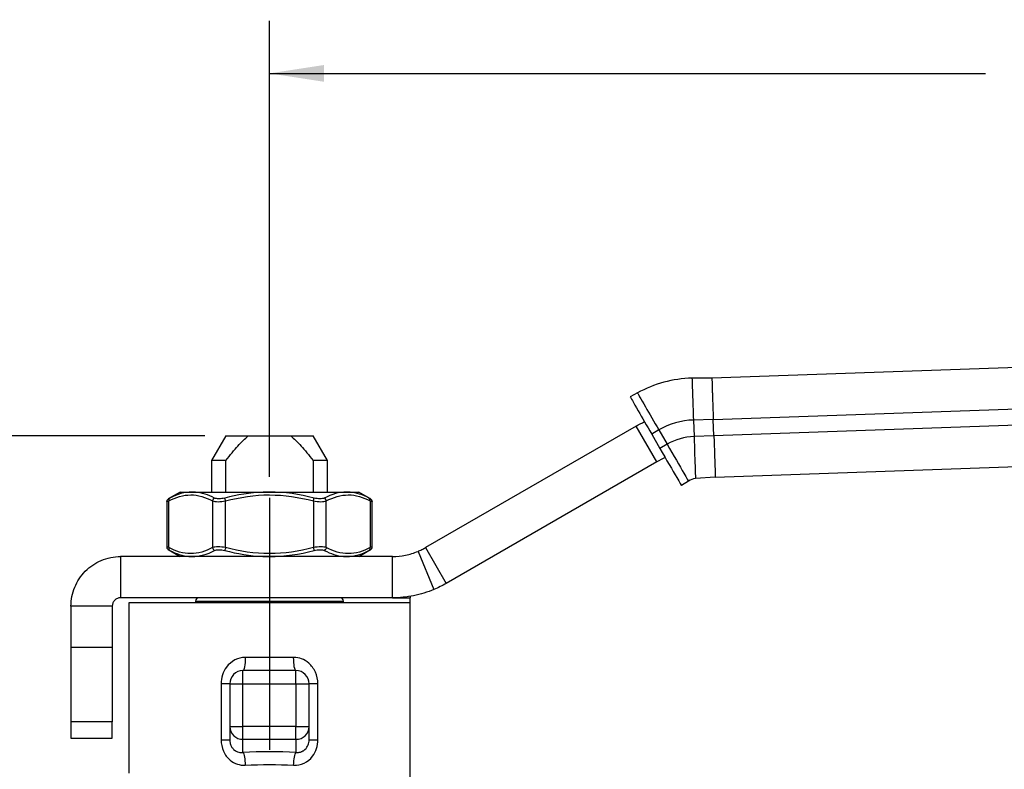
# Model space of a CAD drawing. Header units: inches. Extents: x 0.2 to 10.8, y 0.2 to 8.2.
# Tile 4 of 12: x 1.6 to 4, y 3.3 to 5.1. Entities that reach past the tile are written whole.
import ezdxf

# ---------------------------------------------------------------- set-up
doc = ezdxf.new("R2010")
doc.units = ezdxf.units.IN
doc.header["$MEASUREMENT"] = 0
doc.linetypes.add('SLD-Center', pattern=[0.75, 0.6, -0.05, 0.05, -0.05])
doc.linetypes.add('SLD-Solid', pattern=[0])
doc.layers.add('CENTER', color=40, linetype='SLD-Center')
doc.layers.add('DIMENSIONS', color=140, linetype='SLD-Solid', lineweight=25)
doc.styles.add('SLDTEXTSTYLE0', font='TXT', dxfattribs={"width": 0.7})
doc.dimstyles.new('SLDDIMSTYLE0', dxfattribs={"dimtxt": 0.084961, "dimasz": 0.13, "dimexe": 0, "dimexo": 0.0625, "dimgap": 0.02124, "dimtad": 0, "dimtih": 1, "dimtoh": 1, "dimrnd": 1e-09, "dimzin": 12, "dimdsep": 46, "dimtxsty": 'SLDTEXTSTYLE0', "dimsah": 1, "dimcen": 0.09, "dimadec": 0, "dimazin": 3, "dimtfac": 1, "dimtofl": 0, "dimtmove": 0, "dimatfit": 3, "dimfxl": 0, "dimfrac": 2, "dimtolj": 1, "dimtzin": 12, "dimarcsym": 0})

# ---------------------------------------------------------------- blocks, each defined once
blk = doc.blocks.new('_D')
at = {"layer": 'DIMENSIONS'}
for p, q in [((2.2224, 4.0102), (2.2224, 5.0959)), ((6.113, 4.2566), (6.113, 5.0959)), ((2.2224, 4.9709), (3.9264, 4.9709)), ((4.0415, 4.9709), (4.013, 4.9709)), ((4.013, 4.9709), (4.013, 4.8358)), ((4.294, 4.9709), (4.3225, 4.9709)), ((4.3225, 4.9709), (4.3225, 4.8358)), ((6.113, 4.9709), (4.4091, 4.9709)), ((4.013, 4.8358), (4.0415, 4.8358)), ((4.3225, 4.8358), (4.294, 4.8358))]:
    blk.add_line(p, q, dxfattribs=at)
for points in [[(2.2224, 4.9709), (2.3524, 4.9509), (2.3524, 4.9909)], [(6.113, 4.9709), (5.983, 4.9909), (5.983, 4.9509)]]:
    blk.add_solid(points, dxfattribs=at)
at = {"layer": 'DIMENSIONS', "char_height": 0.08333, "attachment_point": 1, "style": 'SLDTEXTSTYLE0'}
for s, insert in [('3.89', (4.0415, 5.0973)), ('98.8', (4.0415, 4.9433))]:
    blk.add_mtext(s, dxfattribs=dict(at, insert=insert))
blk = doc.blocks.new('_D_3')
at = {"layer": 'DIMENSIONS'}
for p, q in [((2.0687, 4.1078), (0.5423, 4.1078)), ((0.6673, 4.1078), (0.6673, 3.2195)), ((0.5411, 3.0655), (0.5125, 3.0655)), ((0.5125, 3.0655), (0.5125, 2.9304)), ((0.7935, 3.0655), (0.8221, 3.0655)), ((0.8221, 3.0655), (0.8221, 2.9304)), ((0.5125, 2.9304), (0.5411, 2.9304)), ((0.8221, 2.9304), (0.7935, 2.9304)), ((0.6673, 2.0231), (0.6673, 2.9114)), ((1.031, 2.0231), (0.5423, 2.0231)), ((1.5779, 2.0231), (1.091, 2.0231))]:
    blk.add_line(p, q, dxfattribs=at)
for points in [[(0.6673, 4.1078), (0.6473, 3.9778), (0.6873, 3.9778)], [(0.6673, 2.0231), (0.6873, 2.1531), (0.6473, 2.1531)]]:
    blk.add_solid(points, dxfattribs=at)
at = {"layer": 'DIMENSIONS', "char_height": 0.08333, "attachment_point": 1, "style": 'SLDTEXTSTYLE0'}
for s, insert in [('2.08', (0.5411, 3.1919)), ('53.0', (0.5411, 3.0379))]:
    blk.add_mtext(s, dxfattribs=dict(at, insert=insert))

msp = doc.modelspace()

# ---------------------------------------------------------------- linework, layer by layer
for p, q in [((5.1009, 4.3092), (3.2753, 4.2454)), ((3.2753, 4.2454), (3.228, 4.245)), ((3.0983, 4.2098), (3.081, 4.2004)), ((3.2787, 4.147), (5.1078, 4.2109)), ((5.1091, 4.1716), (3.2801, 4.1077)), ((3.0953, 4.131), (2.5939, 3.8415)), ((3.1445, 4.0457), (3.0953, 4.131)), ((3.2787, 4.147), (3.2315, 4.1454)), ((3.2315, 4.1454), (3.2329, 4.106)), ((3.2801, 4.1077), (3.2787, 4.147)), ((2.1187, 4.1078), (2.0846, 4.0487)), ((2.1187, 4.1078), (2.1719, 4.1078)), ((2.1719, 4.1078), (2.273, 4.1078)), ((2.273, 4.1078), (2.3261, 4.1078)), ((2.3602, 4.0487), (2.3261, 4.1078)), ((3.1491, 4.1218), (3.1321, 4.1119)), ((3.1321, 4.1119), (3.1517, 4.0778)), ((3.1491, 4.1218), (3.1688, 4.0877)), ((3.2801, 4.1077), (3.2329, 4.106)), ((3.1688, 4.0877), (3.1517, 4.0778)), ((3.2835, 4.0093), (5.1091, 4.0731)), ((2.0846, 4.0487), (2.0846, 3.9739)), ((2.1186, 4.0487), (2.0846, 4.0487)), ((2.1186, 3.9739), (2.1186, 4.0487)), ((2.3263, 4.0487), (2.3263, 3.9739)), ((2.3602, 4.0487), (2.3263, 4.0487)), ((2.3602, 3.9739), (2.3602, 4.0487)), ((3.1445, 4.0457), (2.6431, 3.7563)), ((3.2835, 4.0093), (3.2364, 4.0064)), ((3.2196, 3.9996), (3.2028, 3.9893)), ((2.0098, 3.9739), (1.9816, 3.9577)), ((2.0098, 3.9739), (2.0383, 3.9739)), ((2.0383, 3.9739), (2.2224, 3.9739)), ((2.2224, 3.9739), (2.4065, 3.9739)), ((2.4065, 3.9739), (2.435, 3.9739)), ((2.4632, 3.9577), (2.435, 3.9739)), ((1.9779, 3.9509), (1.9779, 3.8434)), ((1.9826, 3.8415), (1.9826, 3.9528)), ((2.0872, 3.9528), (2.0872, 3.8415)), ((2.1179, 3.8415), (2.1179, 3.9528)), ((2.327, 3.9528), (2.327, 3.8415)), ((2.3577, 3.8415), (2.3577, 3.9528)), ((2.4622, 3.9528), (2.4622, 3.8415)), ((2.467, 3.8434), (2.467, 3.9509)), ((1.8681, 3.8204), (1.8681, 3.722)), ((2.5151, 3.8204), (1.8681, 3.8204)), ((1.9816, 3.8367), (2.0098, 3.8204)), ((2.435, 3.8204), (2.4632, 3.8367)), ((2.5151, 3.722), (2.5151, 3.8204)), ((2.576, 3.8326), (2.614, 3.7418)), ((2.5939, 3.8415), (2.6431, 3.7563)), ((2.5151, 3.722), (1.8681, 3.722)), ((1.8878, 3.7102), (1.8878, 3.3046)), ((2.5571, 3.7102), (1.8878, 3.7102)), ((2.0462, 3.7141), (2.0462, 3.7102)), ((2.0462, 3.7141), (2.3986, 3.7141)), ((2.3986, 3.7102), (2.3986, 3.7141)), ((2.5151, 3.722), (2.5571, 3.722)), ((2.5571, 3.7254), (2.5571, 3.722)), ((2.5571, 3.7102), (2.5571, 3.722)), ((2.5571, 3.2618), (2.5571, 3.7102)), ((1.75, 3.7023), (1.75, 3.604)), ((1.8484, 3.7023), (1.75, 3.7023)), ((1.8484, 3.7023), (1.8484, 3.604)), ((1.8484, 3.604), (1.75, 3.604)), ((1.75, 3.604), (1.75, 3.4268)), ((1.8484, 3.604), (1.8484, 3.4268)), ((2.28, 3.5802), (2.1649, 3.5802)), ((2.2854, 3.5487), (2.1594, 3.5487)), ((2.1594, 3.5172), (2.1594, 3.5487)), ((2.2854, 3.5172), (2.2854, 3.5487)), ((2.1073, 3.5172), (2.1073, 3.3841)), ((2.1279, 3.5172), (2.1279, 3.4154)), ((2.1279, 3.5172), (2.1594, 3.5172)), ((2.1594, 3.4154), (2.1594, 3.5172)), ((2.1594, 3.5172), (2.2854, 3.5172)), ((2.2854, 3.5172), (2.2854, 3.4154)), ((2.2854, 3.5172), (2.3169, 3.5172)), ((2.3169, 3.4154), (2.3169, 3.5172)), ((2.3376, 3.3841), (2.3376, 3.5172)), ((1.8484, 3.4268), (1.75, 3.4268)), ((1.75, 3.4268), (1.75, 3.3874)), ((1.8484, 3.3874), (1.8484, 3.4268)), ((2.1279, 3.4154), (2.1594, 3.4154)), ((2.1279, 3.4154), (2.1279, 3.3841)), ((2.2854, 3.4154), (2.1594, 3.4154)), ((2.1594, 3.385), (2.1594, 3.4154)), ((2.2854, 3.4154), (2.3169, 3.4154)), ((2.2854, 3.385), (2.2854, 3.4154)), ((2.3169, 3.3841), (2.3169, 3.4154)), ((1.75, 3.3874), (1.8484, 3.3874)), ((2.1594, 3.385), (2.2854, 3.385)), ((2.1594, 3.3539), (2.1594, 3.385)), ((2.2854, 3.385), (2.2854, 3.3539))]:
    msp.add_line(p, q)
for centre, radius, start, end in [((2.0541, 3.7141), 0.00787, 90, 180), ((2.3907, 3.7141), 0.00787, 0, 90), ((2.1594, 3.5172), 0.0315, 90, 180), ((2.2854, 3.5172), 0.0315, 0, 90), ((2.1589, 3.416), 0.031, 181.0102, 270.9758), ((2.2859, 3.416), 0.031, 269.0242, 358.9898)]:
    msp.add_arc(centre, radius, start, end)
msp.add_ellipse((2.2224, 3.2572), major_axis=(0.3661, 0), ratio=0.267949, start_param=1.397893, end_param=1.7437)
for points in [[(3.228, 4.245), (3.1829, 4.2441), (3.1379, 4.2319), (3.0983, 4.2098)], [(3.0953, 4.131), (3.1017, 4.1347), (3.1083, 4.1382), (3.115, 4.1415)], [(3.2315, 4.1454), (3.2027, 4.1444), (3.1741, 4.1362), (3.1491, 4.1218)], [(3.2329, 4.106), (3.2104, 4.1053), (3.1882, 4.0989), (3.1688, 4.0877)], [(3.1643, 4.056), (3.1576, 4.0529), (3.151, 4.0495), (3.1445, 4.0457)], [(3.2364, 4.0064), (3.2302, 4.0056), (3.2244, 4.0031), (3.2196, 3.9996)], [(2.0383, 3.9739), (2.0204, 3.9738), (2.0026, 3.9685), (1.9855, 3.9597)], [(2.3287, 3.9597), (2.2942, 3.9685), (2.2583, 3.9738), (2.2224, 3.9739)], [(2.4065, 3.9739), (2.3886, 3.9738), (2.3705, 3.9685), (2.353, 3.9597)], [(2.0872, 3.9528), (2.0902, 3.9516), (2.0993, 3.9503), (2.1118, 3.9516), (2.1179, 3.9528)], [(2.1161, 3.9597), (2.1114, 3.9584), (2.1015, 3.9571), (2.0942, 3.9584), (2.0918, 3.9597)], [(2.327, 3.9528), (2.333, 3.9516), (2.3456, 3.9503), (2.3547, 3.9516), (2.3577, 3.9528)], [(2.353, 3.9597), (2.3506, 3.9584), (2.3434, 3.9571), (2.3335, 3.9584), (2.3287, 3.9597)], [(2.1179, 3.8415), (2.1118, 3.8427), (2.0993, 3.8441), (2.0902, 3.8427), (2.0872, 3.8415)], [(2.3577, 3.8415), (2.3547, 3.8427), (2.3456, 3.8441), (2.333, 3.8427), (2.327, 3.8415)], [(2.0383, 3.8204), (2.0562, 3.8205), (2.0744, 3.8258), (2.0918, 3.8347)], [(2.0918, 3.8347), (2.0942, 3.8359), (2.1014, 3.8372), (2.1114, 3.8359), (2.1161, 3.8347)], [(2.2224, 3.8204), (2.2583, 3.8205), (2.2942, 3.8258), (2.3287, 3.8347)], [(2.3287, 3.8347), (2.3335, 3.8359), (2.3434, 3.8372), (2.3506, 3.8359), (2.353, 3.8347)], [(2.4065, 3.8204), (2.4245, 3.8205), (2.4422, 3.8258), (2.4593, 3.8347)], [(2.1594, 3.3539), (2.1607, 3.3521), (2.1631, 3.3441), (2.1645, 3.3303), (2.1649, 3.3234)], [(2.28, 3.3234), (2.2803, 3.3303), (2.2817, 3.3441), (2.2842, 3.3521), (2.2854, 3.3539)], [(2.1649, 3.3234), (2.2029, 3.3254), (2.242, 3.3254), (2.28, 3.3234)]]:
    msp.add_open_spline(points, degree=3)
for points, knots in [([(3.228, 4.245), (3.228, 4.245), (3.2289, 4.2201), (3.2307, 4.1677), (3.2315, 4.1454)], [0, 0, 0, 0, 0.897598, 1.570796, 1.570796, 1.570796, 1.570796]), ([(3.2753, 4.2454), (3.2753, 4.2454), (3.2755, 4.2424), (3.2759, 4.231), (3.2762, 4.2225), (3.2764, 4.2121)], [0, 0, 0, 0, 0.5, 0.5, 1, 1, 1, 1]), ([(3.081, 4.2004), (3.081, 4.2004), (3.0883, 4.1878), (3.1002, 4.1672), (3.1091, 4.1517), (3.1206, 4.1318), (3.1321, 4.1119)], [-1.570796, -1.570796, -1.570796, -1.570796, -0.673198, -0.673198, -0.673198, 0, 0, 0, 0]), ([(3.0983, 4.2098), (3.0983, 4.2098), (3.1055, 4.1972), (3.1174, 4.1767), (3.1262, 4.1613), (3.1377, 4.1415), (3.1491, 4.1218)], [-1.570796, -1.570796, -1.570796, -1.570796, -0.673198, -0.673198, -0.673198, 0, 0, 0, 0]), ([(3.2764, 4.2121), (3.2765, 4.2105), (3.2766, 4.2074), (3.2768, 4.2024), (3.277, 4.1973), (3.2771, 4.192), (3.2773, 4.1866), (3.2775, 4.1811), (3.2777, 4.1755), (3.2779, 4.1698), (3.2781, 4.1641), (3.2783, 4.1584), (3.2785, 4.1527), (3.2786, 4.1489), (3.2787, 4.147)], [0, 0, 0, 0, 0.0868529, 0.1730649, 0.2586363, 0.3435673, 0.4278584, 0.5115097, 0.5945215, 0.6768942, 0.7586281, 0.8397234, 0.9201806, 1, 1, 1, 1]), ([(2.1186, 4.0487), (2.129, 4.0623), (2.1384, 4.0737), (2.1559, 4.0931), (2.1641, 4.1012), (2.1719, 4.1078)], [0, 0, 0, 0, 0.5, 0.5, 1, 1, 1, 1]), ([(2.273, 4.1078), (2.2808, 4.1012), (2.2889, 4.0931), (2.3065, 4.0737), (2.3159, 4.0623), (2.3263, 4.0487)], [0, 0, 0, 0, 0.5, 0.5, 1, 1, 1, 1]), ([(3.2329, 4.106), (3.2339, 4.0762), (3.2357, 4.0246), (3.2364, 4.0064), (3.2364, 4.0064)], [-1.570796, -1.570796, -1.570796, -1.570796, -0.673198, 0, 0, 0, 0]), ([(3.2801, 4.1077), (3.2806, 4.0959), (3.2811, 4.084), (3.2819, 4.0618), (3.2822, 4.0515), (3.2824, 4.0426)], [0, 0, 0, 0, 0.5, 0.5, 1, 1, 1, 1]), ([(3.1517, 4.0778), (3.167, 4.0513), (3.1822, 4.0251), (3.1917, 4.0086), (3.1988, 3.9962), (3.2028, 3.9893), (3.2028, 3.9893)], [0, 0, 0, 0, 0.897598, 0.897598, 0.897598, 1.570796, 1.570796, 1.570796, 1.570796]), ([(3.1688, 4.0877), (3.184, 4.0613), (3.1991, 4.0352), (3.2085, 4.0188), (3.2157, 4.0065), (3.2196, 3.9996), (3.2196, 3.9996)], [0, 0, 0, 0, 0.897598, 0.897598, 0.897598, 1.570796, 1.570796, 1.570796, 1.570796]), ([(3.2824, 4.0426), (3.2828, 4.0322), (3.2832, 4.0238), (3.2835, 4.0123), (3.2836, 4.0093), (3.2835, 4.0093)], [0, 0, 0, 0, 0.5, 0.5, 1, 1, 1, 1]), ([(1.9826, 3.9528), (1.9997, 3.9617), (2.0173, 3.967), (2.0525, 3.9672), (2.0701, 3.9617), (2.0872, 3.9528)], [0, 0, 0, 0, 0.5, 0.5, 1, 1, 1, 1]), ([(2.0918, 3.9597), (2.0768, 3.9672), (2.0588, 3.9733), (2.0409, 3.9739), (2.0383, 3.9739)], [0, 0, 0, 0, 0.2301883, 0.2684618, 0.2684618, 0.2684618, 0.2684618]), ([(2.2224, 3.9739), (2.2173, 3.9739), (2.1814, 3.9733), (2.1457, 3.9672), (2.1161, 3.9597)], [0.2686528, 0.2686528, 0.2686528, 0.2686528, 0.3069427, 0.5371497, 0.5371497, 0.5371497, 0.5371497]), ([(2.1179, 3.9528), (2.152, 3.9617), (2.1872, 3.9672), (2.2577, 3.967), (2.2929, 3.9617), (2.327, 3.9528)], [0, 0, 0, 0, 0.5, 0.5, 1, 1, 1, 1]), ([(2.3577, 3.9528), (2.3747, 3.9617), (2.3924, 3.967), (2.4276, 3.9672), (2.4452, 3.9617), (2.4622, 3.9528)], [0, 0, 0, 0, 0.5, 0.5, 1, 1, 1, 1]), ([(2.4593, 3.9597), (2.4447, 3.9672), (2.427, 3.9733), (2.4091, 3.9739), (2.4065, 3.9739)], [0, 0, 0, 0, 0.230207, 0.2686696, 0.2686696, 0.2686696, 0.2686696]), ([(1.9818, 3.9578), (1.9812, 3.9574), (1.9801, 3.9566), (1.9789, 3.9549), (1.978, 3.953), (1.9779, 3.9516), (1.9779, 3.9509)], [0, 0, 0, 0, 0.2499788, 0.4999409, 0.7498581, 1, 1, 1, 1]), ([(1.9779, 3.9509), (1.9781, 3.951), (1.9785, 3.9512), (1.9812, 3.9523), (1.9826, 3.9528)], [0, 0, 0, 0, 0.493789, 1, 1, 1, 1]), ([(1.9855, 3.9597), (1.9845, 3.9591), (1.9823, 3.958), (1.982, 3.9579), (1.9818, 3.9578)], [0, 0, 0, 0, 0.499171, 1, 1, 1, 1]), ([(1.9855, 3.9597), (1.9843, 3.9589), (1.9827, 3.9569), (1.9825, 3.954), (1.9826, 3.9528)], [0, 0, 0, 0, 0.571429, 1, 1, 1, 1]), ([(2.0872, 3.9528), (2.0873, 3.954), (2.0883, 3.9569), (2.0905, 3.9589), (2.0918, 3.9597)], [0, 0, 0, 0, 0.428571, 1, 1, 1, 1]), ([(2.1179, 3.9528), (2.1176, 3.954), (2.1168, 3.9569), (2.1163, 3.9589), (2.1161, 3.9597)], [0, 0, 0, 0, 0.428571, 1, 1, 1, 1]), ([(2.327, 3.9528), (2.3273, 3.954), (2.328, 3.9569), (2.3286, 3.9589), (2.3287, 3.9597)], [0, 0, 0, 0, 0.428571, 1, 1, 1, 1]), ([(2.3577, 3.9528), (2.3575, 3.954), (2.3565, 3.9569), (2.3544, 3.9589), (2.353, 3.9597)], [0, 0, 0, 0, 0.428571, 1, 1, 1, 1]), ([(2.4622, 3.9528), (2.4624, 3.954), (2.4621, 3.9569), (2.4605, 3.9589), (2.4593, 3.9597)], [0, 0, 0, 0, 0.428571, 1, 1, 1, 1]), ([(2.463, 3.9578), (2.4629, 3.9579), (2.4625, 3.958), (2.4604, 3.9591), (2.4593, 3.9597)], [0, 0, 0, 0, 0.500829, 1, 1, 1, 1]), ([(2.4622, 3.9528), (2.4636, 3.9523), (2.4663, 3.9512), (2.4668, 3.951), (2.467, 3.9509)], [0, 0, 0, 0, 0.506211, 1, 1, 1, 1]), ([(2.467, 3.9509), (2.4669, 3.9516), (2.4668, 3.953), (2.466, 3.9549), (2.4647, 3.9566), (2.4636, 3.9574), (2.463, 3.9578)], [0, 0, 0, 0, 0.2501419, 0.5000591, 0.7500212, 1, 1, 1, 1]), ([(1.9779, 3.8434), (1.9779, 3.8427), (1.978, 3.8413), (1.9789, 3.8394), (1.9801, 3.8377), (1.9812, 3.837), (1.9818, 3.8366)], [0, 0, 0, 0, 0.2501419, 0.5000591, 0.7500212, 1, 1, 1, 1]), ([(1.9826, 3.8415), (1.9812, 3.842), (1.9785, 3.8431), (1.9781, 3.8433), (1.9779, 3.8434)], [0, 0, 0, 0, 0.506211, 1, 1, 1, 1]), ([(2.467, 3.8434), (2.4668, 3.8433), (2.4663, 3.8431), (2.4636, 3.842), (2.4622, 3.8415)], [0, 0, 0, 0, 0.493789, 1, 1, 1, 1]), ([(2.463, 3.8366), (2.4636, 3.837), (2.4647, 3.8377), (2.466, 3.8394), (2.4668, 3.8413), (2.4669, 3.8427), (2.467, 3.8434)], [0, 0, 0, 0, 0.249979, 0.499941, 0.749858, 1, 1, 1, 1]), ([(1.75, 3.7023), (1.75, 3.7177), (1.753, 3.7329), (1.7647, 3.7614), (1.7733, 3.7743), (1.7949, 3.7962), (1.8077, 3.805), (1.8292, 3.8141), (1.8368, 3.8164), (1.8523, 3.8196), (1.8602, 3.8204), (1.8681, 3.8204)], [0, 0, 0, 0, 0.11735, 0.11735, 0.2346383, 0.2346383, 0.3519265, 0.3519265, 0.412281, 0.412281, 0.4726362, 0.4726362, 0.4726362, 0.4726362]), ([(1.9818, 3.8366), (1.982, 3.8365), (1.9823, 3.8363), (1.9845, 3.8352), (1.9855, 3.8347)], [0, 0, 0, 0, 0.500829, 1, 1, 1, 1]), ([(1.9826, 3.8415), (1.9825, 3.8403), (1.9827, 3.8375), (1.9843, 3.8354), (1.9855, 3.8347)], [0, 0, 0, 0, 0.428571, 1, 1, 1, 1]), ([(2.0872, 3.8415), (2.0701, 3.8327), (2.0525, 3.8273), (2.0173, 3.8271), (1.9997, 3.8327), (1.9826, 3.8415)], [0, 0, 0, 0, 0.5, 0.5, 1, 1, 1, 1]), ([(1.9855, 3.8347), (2.0002, 3.8271), (2.0178, 3.821), (2.0357, 3.8204), (2.0383, 3.8204)], [0, 0, 0, 0, 0.2301883, 0.2686763, 0.2686763, 0.2686763, 0.2686763]), ([(2.0872, 3.8415), (2.0873, 3.8403), (2.0883, 3.8375), (2.0905, 3.8354), (2.0918, 3.8347)], [0, 0, 0, 0, 0.428571, 1, 1, 1, 1]), ([(2.1179, 3.8415), (2.1176, 3.8403), (2.1168, 3.8375), (2.1163, 3.8354), (2.1161, 3.8347)], [0, 0, 0, 0, 0.428571, 1, 1, 1, 1]), ([(2.1161, 3.8347), (2.1457, 3.8271), (2.1814, 3.821), (2.2173, 3.8204), (2.2224, 3.8204)], [0, 0, 0, 0, 0.2302072, 0.2686694, 0.2686694, 0.2686694, 0.2686694]), ([(2.327, 3.8415), (2.2929, 3.8327), (2.2576, 3.8273), (2.1872, 3.8271), (2.152, 3.8327), (2.1179, 3.8415)], [0, 0, 0, 0, 0.5, 0.5, 1, 1, 1, 1]), ([(2.327, 3.8415), (2.3273, 3.8403), (2.328, 3.8375), (2.3286, 3.8354), (2.3287, 3.8347)], [0, 0, 0, 0, 0.428571, 1, 1, 1, 1]), ([(2.3577, 3.8415), (2.3575, 3.8403), (2.3565, 3.8375), (2.3544, 3.8354), (2.353, 3.8347)], [0, 0, 0, 0, 0.428571, 1, 1, 1, 1]), ([(2.353, 3.8347), (2.368, 3.8271), (2.386, 3.821), (2.404, 3.8204), (2.4065, 3.8204)], [0, 0, 0, 0, 0.2302072, 0.2684972, 0.2684972, 0.2684972, 0.2684972]), ([(2.4622, 3.8415), (2.4452, 3.8327), (2.4276, 3.8273), (2.3923, 3.8271), (2.3747, 3.8327), (2.3577, 3.8415)], [0, 0, 0, 0, 0.5, 0.5, 1, 1, 1, 1]), ([(2.4593, 3.8347), (2.4605, 3.8354), (2.4621, 3.8375), (2.4624, 3.8403), (2.4622, 3.8415)], [0, 0, 0, 0, 0.571429, 1, 1, 1, 1]), ([(2.4593, 3.8347), (2.4604, 3.8352), (2.4625, 3.8363), (2.4629, 3.8365), (2.463, 3.8366)], [0, 0, 0, 0, 0.499171, 1, 1, 1, 1]), ([(2.5151, 3.8204), (2.5256, 3.8204), (2.536, 3.8214), (2.5564, 3.8255), (2.5664, 3.8286), (2.576, 3.8326)], [0, 0, 0, 0, 0.0796034, 0.0796034, 0.1592069, 0.1592069, 0.1592069, 0.1592069]), ([(2.576, 3.8326), (2.5791, 3.8339), (2.5821, 3.8353), (2.5881, 3.8383), (2.591, 3.8398), (2.5939, 3.8415)], [0, 0, 0, 0, 0.02540212, 0.02540212, 0.05080423, 0.05080423, 0.05080423, 0.05080423]), ([(2.6431, 3.7563), (2.6384, 3.7535), (2.6336, 3.751), (2.6239, 3.7462), (2.619, 3.7439), (2.614, 3.7418)], [0, 0, 0, 0, 0.04124237, 0.04124237, 0.08248473, 0.08248473, 0.08248473, 0.08248473]), ([(2.614, 3.7418), (2.5984, 3.7353), (2.5822, 3.7303), (2.549, 3.7236), (2.5321, 3.722), (2.5151, 3.722)], [0, 0, 0, 0, 0.129171, 0.129171, 0.258342, 0.258342, 0.258342, 0.258342]), ([(1.8681, 3.722), (1.8655, 3.722), (1.8629, 3.7215), (1.8581, 3.7194), (1.8559, 3.718), (1.8523, 3.7143), (1.8508, 3.7121), (1.8489, 3.7073), (1.8484, 3.7048), (1.8484, 3.7023)], [0, 0, 0, 0, 0.02011163, 0.02011163, 0.04021313, 0.04021313, 0.0603146, 0.0603146, 0.07992761, 0.07992761, 0.07992761, 0.07992761]), ([(2.1649, 3.5802), (2.1477, 3.5802), (2.1184, 3.5649), (2.1073, 3.5315), (2.1073, 3.5172)], [0, 0, 0, 0, 0.1452773, 0.2542352, 0.2542352, 0.2542352, 0.2542352]), ([(2.1649, 3.5802), (2.1649, 3.572), (2.1643, 3.5638), (2.1623, 3.5521), (2.1609, 3.5487), (2.1594, 3.5487)], [0, 0, 0, 0, 0.5, 0.5, 1, 1, 1, 1]), ([(2.2854, 3.5487), (2.284, 3.5487), (2.2826, 3.5521), (2.2806, 3.5638), (2.28, 3.572), (2.28, 3.5802)], [0, 0, 0, 0, 0.5, 0.5, 1, 1, 1, 1]), ([(2.3376, 3.5172), (2.3376, 3.5268), (2.3335, 3.5458), (2.3142, 3.5721), (2.2929, 3.5802), (2.28, 3.5802)], [0, 0, 0, 0, 0.0726186, 0.1452372, 0.2541652, 0.2541652, 0.2541652, 0.2541652]), ([(2.1279, 3.5172), (2.1279, 3.5172), (2.1259, 3.5172), (2.1186, 3.5172), (2.1133, 3.5172), (2.1073, 3.5172)], [0, 0, 0, 0, 0.5, 0.5, 1, 1, 1, 1]), ([(2.3376, 3.5172), (2.3316, 3.5172), (2.3263, 3.5172), (2.3189, 3.5172), (2.3169, 3.5172), (2.3169, 3.5172)], [0, 0, 0, 0, 0.5, 0.5, 1, 1, 1, 1]), ([(2.1073, 3.3841), (2.1073, 3.3747), (2.111, 3.3556), (2.1305, 3.3297), (2.1521, 3.3228), (2.1649, 3.3234)], [0, 0, 0, 0, 0.0720895, 0.144179, 0.2523133, 0.2523133, 0.2523133, 0.2523133]), ([(2.1073, 3.3841), (2.1133, 3.3841), (2.1186, 3.3841), (2.1259, 3.3841), (2.1279, 3.3841), (2.1279, 3.3841)], [0, 0, 0, 0, 0.5, 0.5, 1, 1, 1, 1]), ([(2.1279, 3.3841), (2.128, 3.383), (2.128, 3.3809), (2.1285, 3.3777), (2.1292, 3.3745), (2.1302, 3.3715), (2.1315, 3.3686), (2.1331, 3.3659), (2.135, 3.3634), (2.1364, 3.3619), (2.1384, 3.36), (2.1412, 3.3578), (2.1463, 3.3553), (2.1525, 3.3537), (2.157, 3.3538), (2.1594, 3.3539)], [0, 0, 0, 0, 0.065183, 0.129011, 0.191772, 0.253769, 0.315317, 0.376739, 0.438356, 0.50049, 0.501569, 0.603362, 0.719968, 0.852034, 1, 1, 1, 1]), ([(2.28, 3.3234), (2.297, 3.3226), (2.3271, 3.3363), (2.3376, 3.3699), (2.3376, 3.3841)], [0, 0, 0, 0, 0.1442114, 0.25237, 0.25237, 0.25237, 0.25237]), ([(2.2854, 3.3539), (2.2865, 3.3538), (2.2887, 3.3536), (2.2918, 3.3539), (2.2947, 3.3544), (2.2975, 3.3551), (2.2999, 3.3561), (2.3022, 3.3572), (2.3042, 3.3584), (2.3061, 3.3597), (2.3072, 3.3607), (2.3092, 3.3626), (2.3119, 3.3658), (2.3148, 3.3715), (2.3166, 3.3777), (2.3168, 3.382), (2.3169, 3.3841)], [0, 0, 0, 0, 0.068527, 0.133687, 0.195509, 0.254027, 0.309281, 0.361319, 0.410199, 0.45599, 0.498777, 0.499315, 0.624197, 0.747605, 0.872055, 1, 1, 1, 1]), ([(2.3169, 3.3841), (2.3169, 3.3841), (2.3189, 3.3841), (2.3263, 3.3841), (2.3316, 3.3841), (2.3376, 3.3841)], [0, 0, 0, 0, 0.5, 0.5, 1, 1, 1, 1])]:
    msp.add_open_spline(points, degree=3, knots=knots)
at = {"layer": 'CENTER'}
msp.add_line((2.2224, 3.9602), (2.2224, 3.0332), dxfattribs=at)

# ---------------------------------------------------------------- dimensions: what is measured, and where the dimension line sits
at = {"layer": 'DIMENSIONS'}
dim = msp.add_linear_dim(base=(6.113, 4.9709), p1=(2.2224, 3.9602), p2=(6.113, 4.2066), dimstyle='SLDDIMSTYLE0', dxfattribs=at)
dim.commit()
dim.dimension.update_dxf_attribs({"geometry": '_D', "text_midpoint": (4.1677, 4.9709), "dimtype": 160})
dim = msp.add_linear_dim(base=(0.6673, 4.1078), p1=(1.6279, 2.0231), p2=(2.1187, 4.1078), angle=90, dimstyle='SLDDIMSTYLE0', dxfattribs=at)
dim.commit()
dim.dimension.update_dxf_attribs({"geometry": '_D_3', "text_midpoint": (0.6673, 3.0655), "dimtype": 160})

doc.saveas('drawing.dxf')
